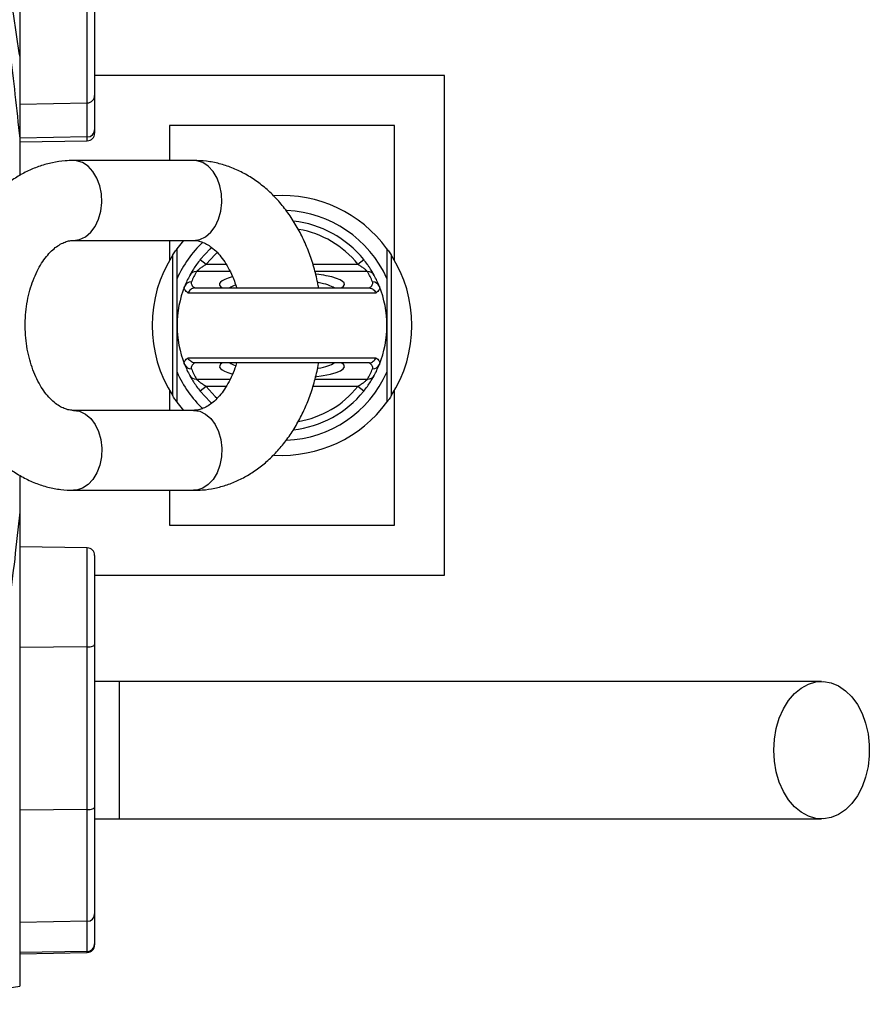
# Model space of a CAD drawing. Header units: millimetres. Extents: x 1108 to 5030, y 2116 to 3977.
# Tile 13 of 14: x 4690 to 5030, y 2933 to 3327. Entities that reach past the tile are written whole.
import ezdxf

# ---------------------------------------------------------------- set-up
doc = ezdxf.new("R2010")
doc.units = ezdxf.units.MM
doc.header["$LTSCALE"] = 2

msp = doc.modelspace()

# ---------------------------------------------------------------- linework, layer by layer
at = {"color": 8, "linetype": 'Continuous', "lineweight": 25}
for p, q in [((4716.81, 3293.29), (4716.81, 3332.92)), ((4716.81, 3279.67), (4716.81, 3293.29)), ((4716.81, 3278.15), (4716.81, 3279.67)), ((4764.39, 3228.71), (4772.41, 3228.71)), ((4807.13, 3228.71), (4825.12, 3228.71)), ((4774.04, 3225.77), (4760.47, 3225.77)), ((4829.05, 3225.77), (4807.95, 3225.77)), ((4760.47, 3182.71), (4774.01, 3182.71)), ((4808, 3182.71), (4829.05, 3182.71)), ((4772.4, 3179.77), (4764.39, 3179.77)), ((4825.12, 3179.77), (4807.1, 3179.77)), ((4716.81, 3075.57), (4716.81, 3115.19)), ((4716.81, 2953.29), (4716.81, 2953.74))]:
    msp.add_line(p, q, dxfattribs=at)
at = {"color": 7, "linetype": 'Continuous', "lineweight": 25}
for p, q in [((4719.76, 3331.89), (4719.76, 3296.29)), ((4859.76, 3304.24), (4719.76, 3304.24)), ((4859.76, 3104.24), (4859.76, 3304.24)), ((4719.76, 3296.29), (4719.76, 3282.52)), ((4689.76, 3292.82), (4716.81, 3293.29)), ((4719.76, 3282.52), (4719.76, 3281.15)), ((4749.76, 3284.24), (4749.76, 3270.24)), ((4839.76, 3284.24), (4749.76, 3284.24)), ((4839.76, 3230.3), (4839.76, 3284.24)), ((4716.81, 3279.67), (4689.76, 3279.22)), ((4689.76, 3277.67), (4716.81, 3278.15)), ((4759.4, 3270.24), (4711.32, 3270.24)), ((4711.32, 3238.24), (4759.4, 3238.24)), ((4749.76, 3238.24), (4749.76, 3230.3)), ((4752.76, 3234.9), (4755.41, 3238.24)), ((4751.1, 3175.99), (4751.1, 3232.49)), ((4838.42, 3232.49), (4838.42, 3175.99)), ((4762.06, 3230.6), (4764.39, 3228.71)), ((4825.12, 3228.71), (4827.46, 3230.6)), ((4752.76, 3204.24), (4752.76, 3223)), ((4760, 3219.24), (4829.51, 3219.24)), ((4836.76, 3223), (4836.76, 3204.24)), ((4832.3, 3217.16), (4757.21, 3217.16)), ((4752.76, 3185.48), (4752.76, 3204.24)), ((4836.76, 3204.24), (4836.76, 3185.48)), ((4757.21, 3191.32), (4832.3, 3191.32)), ((4829.51, 3189.24), (4760, 3189.24)), ((4749.76, 3178.18), (4749.76, 3170.24)), ((4764.39, 3179.77), (4762.06, 3177.89)), ((4827.46, 3177.89), (4825.12, 3179.77)), ((4839.76, 3124.24), (4839.76, 3178.18)), ((4755.41, 3170.24), (4752.76, 3173.58)), ((4759.4, 3170.24), (4711.32, 3170.24)), ((4711.32, 3138.24), (4759.4, 3138.24)), ((4749.76, 3138.24), (4749.76, 3124.24)), ((4749.76, 3124.24), (4839.76, 3124.24)), ((4716.81, 3115.19), (4689.76, 3115.66)), ((4719.76, 3112.19), (4719.76, 3076.59)), ((4719.76, 3104.24), (4859.76, 3104.24)), ((4689.76, 3097.07), (4689.76, 3097.05)), ((4716.81, 3075.57), (4689.76, 3075.4)), ((4716.81, 3010.46), (4716.81, 3075.57)), ((4719.76, 3076.59), (4719.76, 3011.49)), ((4729.76, 3061.74), (4719.76, 3061.74)), ((4729.76, 3006.74), (4729.76, 3061.74)), ((4716.81, 3010.46), (4689.76, 3010.3)), ((4716.81, 2965.77), (4716.81, 3010.46)), ((4719.76, 3011.49), (4719.76, 2968.72)), ((4719.76, 3006.74), (4729.76, 3006.74)), ((4719.76, 2968.72), (4719.76, 2956.69)), ((4716.81, 2965.77), (4689.76, 2965.31)), ((4716.81, 2953.74), (4716.81, 2965.77)), ((4719.76, 2956.69), (4719.76, 2956.29)), ((4716.81, 2953.74), (4689.76, 2953.27)), ((4689.76, 2952.82), (4716.81, 2953.29))]:
    msp.add_line(p, q, dxfattribs=at)
at = {"color": 8, "linetype": 'Continuous', "lineweight": 25, "flags": 128}
for points in [[(4711.32, 3238.24), (4713.75, 3238.62), (4716.07, 3239.72), (4718.17, 3241.5), (4719.94, 3243.88), (4721.32, 3246.75), (4722.22, 3249.96), (4722.62, 3253.38), (4722.48, 3256.83), (4721.83, 3260.16), (4720.68, 3263.22), (4719.1, 3265.86), (4717.15, 3267.95), (4714.93, 3269.4), (4712.54, 3270.15), (4711.31, 3270.24)], [(4759.4, 3238.24), (4761.83, 3238.62), (4764.15, 3239.72), (4766.25, 3241.5), (4768.03, 3243.88), (4769.4, 3246.75), (4770.3, 3249.96), (4770.7, 3253.38), (4770.57, 3256.83), (4769.91, 3260.16), (4768.77, 3263.22), (4767.18, 3265.86), (4765.24, 3267.95), (4763.02, 3269.4), (4760.63, 3270.15), (4759.4, 3270.24)], [(4768.82, 3233.37), (4768.03, 3232.64), (4764.39, 3228.71)], [(4764.39, 3179.77), (4768.03, 3175.84), (4768.83, 3175.1)], [(4711.32, 3170.24), (4713.75, 3169.87), (4716.07, 3168.76), (4718.17, 3166.98), (4719.94, 3164.6), (4721.32, 3161.74), (4722.22, 3158.52), (4722.62, 3155.11), (4722.48, 3151.65), (4721.83, 3148.32), (4720.68, 3145.26), (4719.1, 3142.63), (4717.15, 3140.53), (4714.93, 3139.08), (4712.54, 3138.34), (4711.31, 3138.24)], [(4759.4, 3170.24), (4761.83, 3169.87), (4764.15, 3168.76), (4766.25, 3166.98), (4768.03, 3164.6), (4769.4, 3161.74), (4770.3, 3158.52), (4770.7, 3155.11), (4770.57, 3151.65), (4769.91, 3148.32), (4768.77, 3145.26), (4767.18, 3142.63), (4765.24, 3140.53), (4763.02, 3139.08), (4760.63, 3138.34), (4759.4, 3138.24)]]:
    msp.add_lwpolyline(points, dxfattribs=at)
at = {"color": 7, "linetype": 'Continuous', "lineweight": 25, "flags": 128}
for points in [[(4762.06, 3230.6), (4765.97, 3234.82), (4766.62, 3235.42)], [(4757.21, 3217.16), (4756.76, 3217.49), (4756.38, 3217.82), (4756.08, 3218.15), (4755.85, 3218.48), (4755.71, 3218.82), (4755.65, 3219.15), (4755.66, 3219.49), (4755.76, 3219.83)], [(4758.54, 3221.66), (4758.46, 3221.35), (4758.44, 3221.05), (4758.49, 3220.74), (4758.62, 3220.44), (4758.82, 3220.13), (4759.08, 3219.83), (4759.42, 3219.53), (4759.82, 3219.24)], [(4829.7, 3219.24), (4830.1, 3219.53), (4830.43, 3219.83), (4830.7, 3220.13), (4830.9, 3220.44), (4831.02, 3220.74), (4831.08, 3221.05), (4831.06, 3221.35), (4830.97, 3221.66)], [(4833.76, 3219.83), (4833.85, 3219.49), (4833.87, 3219.15), (4833.8, 3218.82), (4833.66, 3218.48), (4833.44, 3218.15), (4833.14, 3217.82), (4832.76, 3217.49), (4832.3, 3217.16)], [(4755.76, 3188.66), (4755.66, 3188.99), (4755.65, 3189.33), (4755.71, 3189.67), (4755.85, 3190), (4756.08, 3190.33), (4756.38, 3190.67), (4756.76, 3190.99), (4757.21, 3191.32)], [(4759.82, 3189.25), (4759.42, 3188.95), (4759.08, 3188.65), (4758.82, 3188.35), (4758.62, 3188.05), (4758.49, 3187.74), (4758.44, 3187.44), (4758.46, 3187.13), (4758.54, 3186.83)], [(4830.97, 3186.83), (4831.06, 3187.13), (4831.08, 3187.44), (4831.02, 3187.74), (4830.9, 3188.05), (4830.7, 3188.35), (4830.43, 3188.65), (4830.1, 3188.95), (4829.7, 3189.25)], [(4832.3, 3191.32), (4832.76, 3190.99), (4833.14, 3190.67), (4833.44, 3190.33), (4833.66, 3190), (4833.8, 3189.67), (4833.87, 3189.33), (4833.85, 3188.99), (4833.76, 3188.66)], [(4766.64, 3173.04), (4765.97, 3173.66), (4762.06, 3177.89)], [(4716.81, 3075.57), (4717.39, 3075.59), (4717.94, 3075.65), (4718.45, 3075.74), (4718.9, 3075.87), (4719.26, 3076.03), (4719.53, 3076.2), (4719.7, 3076.39), (4719.76, 3076.59)], [(4991.64, 3034.24), (4991.89, 3038.65), (4992.63, 3042.95), (4993.84, 3047.02), (4995.48, 3050.76), (4997.53, 3054.07), (4999.91, 3056.87), (5002.58, 3059.09), (5005.46, 3060.66), (5008.48, 3061.54), (5011.56, 3061.72), (5014.61, 3061.19), (5017.57, 3059.95), (5020.35, 3058.06), (5022.89, 3055.54), (5025.11, 3052.48), (5026.96, 3048.94), (5028.39, 3045.02), (5029.37, 3040.82), (5029.86, 3036.45), (5029.86, 3032.03), (5029.37, 3027.66), (5028.39, 3023.46), (5026.96, 3019.54), (5025.11, 3016.01), (5022.89, 3012.94), (5020.35, 3010.43), (5017.57, 3008.53), (5014.61, 3007.3), (5011.56, 3006.76), (5008.48, 3006.94), (5005.46, 3007.83), (5002.58, 3009.4), (4999.91, 3011.61), (4997.53, 3014.41), (4995.48, 3017.72), (4993.84, 3021.46), (4992.63, 3025.53), (4991.89, 3029.83), (4991.64, 3034.24)], [(4716.81, 3010.46), (4717.39, 3010.48), (4717.94, 3010.55), (4718.45, 3010.64), (4718.9, 3010.77), (4719.26, 3010.92), (4719.53, 3011.1), (4719.7, 3011.29), (4719.76, 3011.49)]]:
    msp.add_lwpolyline(points, dxfattribs=at)
at = {"color": 7, "linetype": 'Continuous', "lineweight": 25}
for centre, radius, start, end in [((4716.76, 3296.29), 3, 271, 0), ((4716.84, 3282.59), 2.92, 269.4868, 358.477), ((4716.76, 3281.15), 3, 271, 0), ((4794.76, 3204.24), 52, 36.1289, 93.6131), ((4794.76, 3204.24), 46, 24.0706, 87.5232), ((4794.76, 3204.24), 42, 38.8666, 83.6413), ((4794.76, 3204.24), 46, 133.542, 155.9294), ((4794.76, 3204.24), 52, 147.0962, 212.9038), ((4794.76, 3204.24), 52, 327.0962, 32.9038), ((4794.76, 3204.24), 42, 151.5435, 158.2186), ((4760.39, 3222.85), 2.92, 88.5049, 151.2533), ((4794.76, 3207.19), 39, 151.5435, 158.2186), ((4794.76, 3207.19), 39, 21.7814, 28.4565), ((4829.12, 3222.85), 2.92, 28.7467, 91.4951), ((4794.76, 3204.24), 42, 21.7814, 28.4565), ((4794.76, 3204.24), 42, 158.2186, 201.7814), ((4758.48, 3218.72), 2.94, 88.7647, 157.8843), ((4831.04, 3218.72), 2.94, 22.1157, 91.2353), ((4794.76, 3204.24), 42, 338.2186, 21.7814), ((4758.48, 3189.76), 2.94, 202.1157, 271.2353), ((4794.76, 3204.24), 42, 201.7814, 208.4565), ((4831.04, 3189.76), 2.94, 268.7647, 337.8843), ((4794.76, 3204.24), 42, 331.5435, 338.2186), ((4794.76, 3204.24), 46, 204.0706, 226.4894), ((4760.39, 3185.63), 2.92, 208.7467, 271.4951), ((4794.76, 3201.3), 39, 201.7814, 208.4565), ((4794.76, 3204.24), 46, 272.2151, 335.9294), ((4794.76, 3201.3), 39, 331.5435, 338.2186), ((4829.12, 3185.63), 2.92, 268.5049, 331.2533), ((4794.76, 3204.24), 42, 276.2249, 321.1334), ((4794.76, 3204.24), 52, 266.4715, 323.8711), ((4716.76, 3112.19), 3, 0, 89), ((4716.78, 2968.75), 2.98, 270.5546, 359.5683), ((4716.78, 2956.72), 2.98, 270.5546, 359.5683), ((4716.76, 2956.29), 3, 271, 0)]:
    msp.add_arc(centre, radius, start, end, dxfattribs=at)
at = {"color": 8, "linetype": 'Continuous', "lineweight": 25}
for start, end in [(38.8666, 80.0917), (279.6935, 321.1334)]:
    msp.add_arc((4794.76, 3204.24), 39, start, end, dxfattribs=at)
for centre, major_axis, ratio, start_param, end_param in [((4794.76, 3220.69), (25, 0), 0.194444, 2.49201, 3.443242), ((4794.76, 3220.69), (25, 0), 0.194444, 5.981536, 7.070793), ((4794.76, 3217.74), (22, 0), 0.22096, 2.58994, 2.827765), ((4794.76, 3217.74), (22, 0), 0.22096, 0.313827, 0.85364), ((4794.76, 3187.8), (25, 0), 0.194444, 2.839943, 3.783484), ((4794.76, 3190.74), (22, 0), 0.22096, 3.45542, 3.68865), ((4794.76, 3187.8), (25, 0), 0.194444, 5.266083, 6.584835), ((4794.76, 3190.74), (22, 0), 0.22096, 5.428487, 5.969358)]:
    msp.add_ellipse(centre, major_axis=major_axis, ratio=ratio, start_param=start_param, end_param=end_param, dxfattribs=at)
at = {"color": 7, "linetype": 'Continuous', "lineweight": 25}
msp.add_ellipse((4794.76, 3220.69), major_axis=(25, 0), ratio=0.194444, start_param=0.787608, end_param=0.993745, dxfattribs=at)
for points, knots in [([(4638.7, 3472.16), (4638.79, 3472.08), (4638.88, 3472), (4639.05, 3471.85), (4639.31, 3471.61), (4639.91, 3471.03), (4640.42, 3470.52), (4641.44, 3469.47), (4642.12, 3468.73), (4644.16, 3466.4), (4645.5, 3464.7), (4647.49, 3461.91), (4648.16, 3460.95), (4649.47, 3458.95), (4650.12, 3457.92), (4652.06, 3454.71), (4653.33, 3452.44), (4657.08, 3445.22), (4659.51, 3439.87), (4663.03, 3431.04), (4664.18, 3427.96), (4665.88, 3423.14), (4666.44, 3421.49), (4667.55, 3418.14), (4668.11, 3416.43), (4670.84, 3407.71), (4672.9, 3400.29), (4675.84, 3388.51), (4676.79, 3384.48), (4678.18, 3378.26), (4678.63, 3376.16), (4679.53, 3371.91), (4679.97, 3369.75), (4682.15, 3358.85), (4683.76, 3349.81), (4686.06, 3335.75), (4686.8, 3330.99), (4687.91, 3323.73), (4688.28, 3321.28), (4689.01, 3316.37), (4689.38, 3313.9), (4689.76, 3311.41)], [0, 0, 0, 0, 0.003906, 0.003906, 0.007812, 0.015625, 0.03125, 0.03125, 0.0625, 0.0625, 0.125, 0.125, 0.15625, 0.15625, 0.1875, 0.1875, 0.25, 0.25, 0.375, 0.375, 0.4375, 0.4375, 0.46875, 0.46875, 0.5, 0.5, 0.625, 0.625, 0.6875, 0.6875, 0.71875, 0.71875, 0.75, 0.75, 0.875, 0.875, 0.9375, 0.9375, 0.96875, 0.96875, 1, 1, 1, 1]), ([(4689.76, 3459.79), (4689.76, 3455.02), (4689.76, 3443.44), (4689.76, 3420.59), (4689.76, 3392.9), (4689.76, 3361), (4689.76, 3333.04), (4689.76, 3316.01), (4689.76, 3311.41)], [0.130712, 0.130712, 0.130712, 0.130712, 0.1802911, 0.2298702, 0.2794493, 0.3290284, 0.3786074, 0.3966326, 0.3966326, 0.3966326, 0.3966326]), ([(4689.76, 3311.41), (4689.76, 3310.33), (4689.76, 3308.16), (4689.76, 3304.92), (4689.76, 3301.7), (4689.76, 3298.5), (4689.76, 3294.63), (4689.76, 3290.01), (4689.76, 3284.58), (4689.76, 3280.89), (4689.76, 3279.02)], [0, 0, 0, 0, 0.101917, 0.202879, 0.302889, 0.401951, 0.500069, 0.66183, 0.828469, 1, 1, 1, 1]), ([(4689.76, 3279.02), (4689.76, 3276.01), (4689.76, 3271.15), (4689.76, 3266.12), (4689.76, 3264.21)], [0, 0, 0, 0, 0.618411, 1, 1, 1, 1]), ([(4711.32, 3270.24), (4710.18, 3270.21), (4707.34, 3270.14), (4702.85, 3269.46), (4697.91, 3268.12), (4693.13, 3266.17), (4688.52, 3263.64), (4684.14, 3260.56), (4680.01, 3256.93), (4676.17, 3252.78), (4672.66, 3248.14), (4669.52, 3243.07), (4666.78, 3237.6), (4664.48, 3231.81), (4662.62, 3225.74), (4661.24, 3219.47), (4660.33, 3213.06), (4659.91, 3206.56), (4659.98, 3200.04), (4660.54, 3193.55), (4661.59, 3187.14), (4663.13, 3180.89), (4665.14, 3174.84), (4667.62, 3169.06), (4670.56, 3163.61), (4673.94, 3158.54), (4677.72, 3153.92), (4681.86, 3149.82), (4686.33, 3146.28), (4691.05, 3143.36), (4695.97, 3141.07), (4701.03, 3139.44), (4706.16, 3138.43), (4709.6, 3138.3), (4711.32, 3138.24)], [0, 0, 0, 0, 0.019933, 0.049512, 0.079087, 0.108801, 0.138787, 0.169142, 0.199922, 0.231134, 0.262735, 0.294648, 0.326783, 0.359054, 0.391394, 0.423752, 0.456114, 0.488483, 0.520871, 0.553294, 0.585767, 0.618307, 0.650926, 0.683623, 0.716376, 0.74912, 0.781769, 0.814209, 0.846317, 0.877986, 0.909153, 0.939816, 0.970029, 1, 1, 1, 1]), ([(4809.39, 3219.24), (4809.28, 3219.93), (4808.84, 3222.76), (4807.57, 3227.59), (4805.59, 3233.64), (4803.1, 3239.42), (4800.16, 3244.88), (4796.79, 3249.95), (4793.01, 3254.56), (4788.86, 3258.66), (4784.39, 3262.2), (4779.67, 3265.13), (4774.75, 3267.42), (4769.7, 3269.04), (4764.57, 3270.05), (4761.12, 3270.18), (4759.4, 3270.24)], [0, 0, 0, 0, 0.024717, 0.10133, 0.178129, 0.255113, 0.332227, 0.409321, 0.486191, 0.562568, 0.638163, 0.712726, 0.786108, 0.858301, 0.929436, 1, 1, 1, 1]), ([(4711.32, 3170.24), (4711.07, 3170.25), (4710.17, 3170.27), (4708.67, 3170.56), (4706.7, 3171.34), (4704.65, 3172.57), (4702.53, 3174.33), (4700.39, 3176.67), (4698.39, 3179.49), (4696.58, 3182.76), (4695, 3186.44), (4693.7, 3190.46), (4692.74, 3194.75), (4692.13, 3199.24), (4691.9, 3203.83), (4692.06, 3208.43), (4692.6, 3212.95), (4693.51, 3217.29), (4694.74, 3221.36), (4696.27, 3225.09), (4698.03, 3228.4), (4699.96, 3231.25), (4701.99, 3233.61), (4704.04, 3235.45), (4706.06, 3236.8), (4708.01, 3237.7), (4709.74, 3238.17), (4710.82, 3238.22), (4711.32, 3238.24)], [0, 0, 0, 0, 0.018652, 0.066585, 0.10846, 0.147267, 0.188496, 0.227844, 0.266342, 0.304556, 0.342743, 0.381007, 0.419405, 0.457931, 0.496544, 0.535186, 0.57378, 0.612247, 0.650534, 0.68861, 0.726487, 0.764242, 0.802019, 0.840076, 0.878914, 0.919389, 0.96297, 1, 1, 1, 1]), ([(4759.4, 3238.24), (4759.65, 3238.24), (4760.55, 3238.21), (4762.05, 3237.92), (4764.02, 3237.14), (4766.07, 3235.91), (4768.19, 3234.15), (4770.33, 3231.81), (4772.33, 3228.99), (4774.14, 3225.72), (4775.59, 3222.45), (4776.28, 3220.17), (4776.56, 3219.24)], [0, 0, 0, 0, 0.050544, 0.180438, 0.293914, 0.399079, 0.510804, 0.617435, 0.721758, 0.825316, 0.928799, 1, 1, 1, 1]), ([(4751.1, 3232.49), (4751.29, 3232.78), (4751.47, 3233.06), (4751.83, 3233.58), (4752, 3233.84), (4752.24, 3234.19), (4752.32, 3234.29), (4752.46, 3234.49), (4752.53, 3234.58), (4752.69, 3234.81), (4752.76, 3234.9), (4752.76, 3234.9)], [0, 0, 0, 0, 0.25, 0.25, 0.5, 0.5, 0.625, 0.625, 0.75, 0.75, 1, 1, 1, 1]), ([(4752.76, 3223), (4752.76, 3225.07), (4752.76, 3227.09), (4752.76, 3231.05), (4752.76, 3232.99), (4752.76, 3234.9)], [0, 0, 0, 0, 0.5, 0.5, 1, 1, 1, 1]), ([(4836.76, 3234.9), (4836.76, 3234.9), (4836.77, 3234.88), (4836.83, 3234.8), (4836.88, 3234.74), (4837.04, 3234.51), (4837.19, 3234.3), (4837.51, 3233.85), (4837.69, 3233.59), (4838.05, 3233.06), (4838.23, 3232.78), (4838.42, 3232.49)], [0, 0, 0, 0, 0.125, 0.125, 0.25, 0.25, 0.5, 0.5, 0.75, 0.75, 1, 1, 1, 1]), ([(4762.06, 3230.6), (4761.54, 3229.96), (4761.05, 3229.31), (4760.13, 3228.03), (4759.7, 3227.39), (4759.14, 3226.5), (4758.96, 3226.21), (4758.64, 3225.67), (4758.49, 3225.42), (4758.23, 3224.98), (4758.12, 3224.78), (4757.95, 3224.46), (4757.88, 3224.34), (4757.83, 3224.25)], [0, 0, 0, 0, 0.25, 0.25, 0.5, 0.5, 0.625, 0.625, 0.75, 0.75, 0.875, 0.875, 1, 1, 1, 1]), ([(4760.47, 3225.77), (4760.52, 3225.82), (4760.6, 3225.89), (4760.8, 3226.07), (4760.93, 3226.18), (4761.34, 3226.53), (4761.67, 3226.81), (4762.39, 3227.36), (4762.78, 3227.64), (4763.57, 3228.19), (4763.98, 3228.46), (4764.39, 3228.71)], [0, 0, 0, 0, 0.125, 0.125, 0.25, 0.25, 0.5, 0.5, 0.75, 0.75, 1, 1, 1, 1]), ([(4825.12, 3228.71), (4825.54, 3228.46), (4825.94, 3228.19), (4826.73, 3227.65), (4827.12, 3227.37), (4827.84, 3226.81), (4828.17, 3226.54), (4828.59, 3226.18), (4828.71, 3226.07), (4828.92, 3225.89), (4829, 3225.82), (4829.05, 3225.77)], [0, 0, 0, 0, 0.25, 0.25, 0.5, 0.5, 0.75, 0.75, 0.875, 0.875, 1, 1, 1, 1]), ([(4831.68, 3224.25), (4831.64, 3224.34), (4831.57, 3224.46), (4831.39, 3224.79), (4831.28, 3224.99), (4831.02, 3225.43), (4830.88, 3225.68), (4830.55, 3226.22), (4830.37, 3226.5), (4830, 3227.1), (4829.79, 3227.41), (4829.37, 3228.04), (4829.15, 3228.36), (4828.46, 3229.32), (4827.97, 3229.96), (4827.46, 3230.6)], [0, 0, 0, 0, 0.125, 0.125, 0.25, 0.25, 0.375, 0.375, 0.5, 0.5, 0.625, 0.625, 0.75, 0.75, 1, 1, 1, 1]), ([(4759.82, 3219.24), (4759.53, 3219.22), (4759.25, 3219.16), (4758.71, 3218.94), (4758.46, 3218.8), (4758, 3218.43), (4757.79, 3218.21), (4757.45, 3217.72), (4757.31, 3217.45), (4757.21, 3217.16)], [0, 0, 0, 0, 0.25, 0.25, 0.5, 0.5, 0.75, 0.75, 1, 1, 1, 1]), ([(4829.7, 3219.24), (4829.98, 3219.22), (4830.26, 3219.16), (4830.8, 3218.94), (4831.06, 3218.8), (4831.52, 3218.43), (4831.73, 3218.21), (4832.07, 3217.72), (4832.21, 3217.45), (4832.3, 3217.16)], [0, 0, 0, 0, 0.25, 0.25, 0.5, 0.5, 0.75, 0.75, 1, 1, 1, 1]), ([(4759.82, 3189.25), (4759.53, 3189.27), (4759.25, 3189.33), (4758.71, 3189.54), (4758.46, 3189.69), (4758, 3190.05), (4757.79, 3190.27), (4757.45, 3190.76), (4757.31, 3191.04), (4757.21, 3191.32)], [0, 0, 0, 0, 0.25, 0.25, 0.5, 0.5, 0.75, 0.75, 1, 1, 1, 1]), ([(4776.55, 3189.24), (4776.35, 3188.54), (4775.76, 3186.49), (4774.44, 3183.41), (4772.69, 3180.08), (4770.76, 3177.23), (4768.73, 3174.88), (4766.68, 3173.03), (4764.66, 3171.68), (4762.72, 3170.79), (4760.98, 3170.32), (4759.9, 3170.27), (4759.4, 3170.24)], [0, 0, 0, 0, 0.052915, 0.156105, 0.258755, 0.361074, 0.463454, 0.56659, 0.671845, 0.781538, 0.899646, 1, 1, 1, 1]), ([(4759.4, 3138.24), (4760.54, 3138.27), (4763.38, 3138.34), (4767.87, 3139.02), (4772.81, 3140.37), (4777.6, 3142.31), (4782.2, 3144.84), (4786.58, 3147.93), (4790.71, 3151.56), (4794.55, 3155.71), (4798.06, 3160.34), (4801.2, 3165.42), (4803.94, 3170.88), (4806.26, 3176.67), (4808.07, 3182.75), (4809.12, 3186.97), (4809.42, 3189.17), (4809.43, 3189.24)], [0, 0, 0, 0, 0.046922, 0.116551, 0.186169, 0.256117, 0.326702, 0.398157, 0.470614, 0.544085, 0.618473, 0.693596, 0.769242, 0.845207, 0.921335, 0.997505, 1, 1, 1, 1]), ([(4829.7, 3189.25), (4829.98, 3189.27), (4830.26, 3189.33), (4830.8, 3189.54), (4831.06, 3189.69), (4831.52, 3190.05), (4831.73, 3190.27), (4832.07, 3190.76), (4832.21, 3191.04), (4832.3, 3191.32)], [0, 0, 0, 0, 0.25, 0.25, 0.5, 0.5, 0.75, 0.75, 1, 1, 1, 1]), ([(4757.83, 3184.23), (4757.88, 3184.15), (4757.95, 3184.02), (4758.13, 3183.7), (4758.24, 3183.5), (4758.49, 3183.05), (4758.64, 3182.81), (4758.96, 3182.27), (4759.14, 3181.98), (4759.52, 3181.38), (4759.72, 3181.08), (4760.15, 3180.45), (4760.37, 3180.12), (4761.06, 3179.16), (4761.54, 3178.52), (4762.06, 3177.89)], [0, 0, 0, 0, 0.125, 0.125, 0.25, 0.25, 0.375, 0.375, 0.5, 0.5, 0.625, 0.625, 0.75, 0.75, 1, 1, 1, 1]), ([(4827.46, 3177.89), (4827.97, 3178.52), (4828.46, 3179.17), (4829.38, 3180.45), (4829.81, 3181.1), (4830.38, 3181.99), (4830.56, 3182.27), (4830.88, 3182.81), (4831.03, 3183.06), (4831.28, 3183.5), (4831.39, 3183.7), (4831.57, 3184.02), (4831.64, 3184.15), (4831.68, 3184.23)], [0, 0, 0, 0, 0.25, 0.25, 0.5, 0.5, 0.625, 0.625, 0.75, 0.75, 0.875, 0.875, 1, 1, 1, 1]), ([(4836.76, 3185.48), (4836.76, 3183.41), (4836.76, 3181.39), (4836.76, 3177.43), (4836.76, 3175.49), (4836.76, 3173.58)], [0, 0, 0, 0, 0.5, 0.5, 1, 1, 1, 1]), ([(4764.39, 3179.77), (4763.98, 3180.03), (4763.57, 3180.29), (4762.78, 3180.84), (4762.4, 3181.12), (4761.68, 3181.67), (4761.34, 3181.95), (4760.93, 3182.3), (4760.8, 3182.41), (4760.6, 3182.6), (4760.52, 3182.67), (4760.47, 3182.71)], [0, 0, 0, 0, 0.25, 0.25, 0.5, 0.5, 0.75, 0.75, 0.875, 0.875, 1, 1, 1, 1]), ([(4829.05, 3182.71), (4829, 3182.67), (4828.92, 3182.6), (4828.72, 3182.41), (4828.59, 3182.3), (4828.18, 3181.95), (4827.84, 3181.67), (4827.12, 3181.12), (4826.74, 3180.84), (4825.95, 3180.29), (4825.54, 3180.03), (4825.12, 3179.77)], [0, 0, 0, 0, 0.125, 0.125, 0.25, 0.25, 0.5, 0.5, 0.75, 0.75, 1, 1, 1, 1]), ([(4752.76, 3173.58), (4752.76, 3173.58), (4752.74, 3173.6), (4752.68, 3173.69), (4752.64, 3173.75), (4752.47, 3173.97), (4752.33, 3174.18), (4752.01, 3174.64), (4751.83, 3174.9), (4751.47, 3175.43), (4751.29, 3175.71), (4751.1, 3175.99)], [0, 0, 0, 0, 0.125, 0.125, 0.25, 0.25, 0.5, 0.5, 0.75, 0.75, 1, 1, 1, 1]), ([(4838.42, 3175.99), (4838.23, 3175.71), (4838.05, 3175.43), (4837.69, 3174.9), (4837.51, 3174.65), (4837.27, 3174.3), (4837.19, 3174.19), (4837.05, 3173.99), (4836.99, 3173.9), (4836.83, 3173.67), (4836.76, 3173.58), (4836.76, 3173.58)], [0, 0, 0, 0, 0.25, 0.25, 0.5, 0.5, 0.625, 0.625, 0.75, 0.75, 1, 1, 1, 1]), ([(4689.76, 3144.29), (4689.76, 3143.91), (4689.76, 3138.84), (4689.76, 3133.97), (4689.76, 3129.46)], [0, 0, 0, 0, 0.074924, 1, 1, 1, 1]), ([(4689.76, 3129.46), (4689.76, 3128.28), (4689.76, 3125.93), (4689.76, 3122.45), (4689.76, 3119.04), (4689.76, 3116.79), (4689.76, 3115.68)], [0, 0, 0, 0, 0.256856, 0.509136, 0.756848, 1, 1, 1, 1]), ([(4689.76, 3115.68), (4689.76, 3114.84), (4689.76, 3112.23), (4689.76, 3107.83), (4689.76, 3102.46), (4689.76, 3098.88), (4689.76, 3097.07)], [0, 0, 0, 0, 0.134391, 0.418341, 0.706868, 1, 1, 1, 1]), ([(4689.76, 3097.05), (4689.76, 3096.34), (4689.76, 3094.93), (4689.76, 3092.82), (4689.76, 3090.72), (4689.76, 3088.63), (4689.76, 3086.55), (4689.76, 3084.48), (4689.76, 3082.42), (4689.76, 3080.36), (4689.76, 3078.31), (4689.76, 3076.28), (4689.76, 3074.25), (4689.76, 3068.87), (4689.76, 3060.28), (4689.76, 3048.76), (4689.76, 3037.63), (4689.76, 3026.92), (4689.76, 3016.67), (4689.76, 3006.89), (4689.76, 2997.62), (4689.76, 2988.86), (4689.76, 2980.64), (4689.76, 2972.97), (4689.76, 2965.91), (4689.76, 2961.01), (4689.76, 2957.86), (4689.76, 2956.19), (4689.76, 2954.58), (4689.76, 2953.02), (4689.76, 2951.52), (4689.76, 2950.07), (4689.76, 2949.15), (4689.76, 2948.69)], [0, 0, 0, 0, 0.0102993, 0.0205958, 0.0308902, 0.0411832, 0.0514754, 0.0617677, 0.0720607, 0.0823551, 0.0926516, 0.1029509, 0.1132539, 0.123561, 0.1852491, 0.2469823, 0.3088885, 0.3707352, 0.4328642, 0.4950081, 0.5572516, 0.6195486, 0.6825026, 0.7453932, 0.808835, 0.8722821, 0.8905187, 0.9087516, 0.9269848, 0.9452223, 0.963468, 0.9817259, 1, 1, 1, 1]), ([(5010.78, 3061.74), (5004.92, 3061.74), (4993.28, 3061.74), (4975.72, 3061.74), (4957.97, 3061.74), (4939.85, 3061.74), (4921.13, 3061.74), (4901.66, 3061.74), (4882.19, 3061.74), (4862.89, 3061.74), (4843.92, 3061.74), (4824.6, 3061.74), (4803.14, 3061.74), (4779.71, 3061.74), (4754.55, 3061.74), (4737.96, 3061.74), (4729.76, 3061.74)], [0, 0, 0, 0, 0.079644, 0.158009, 0.235124, 0.311015, 0.385614, 0.459005, 0.531252, 0.593311, 0.65426, 0.714301, 0.773508, 0.85087, 0.926319, 1, 1, 1, 1]), ([(4729.76, 3006.74), (4734.82, 3006.74), (4745.37, 3006.74), (4761.78, 3006.74), (4779.4, 3006.74), (4796.73, 3006.74), (4813.56, 3006.74), (4829.64, 3006.74), (4846.15, 3006.74), (4863.65, 3006.74), (4881.92, 3006.74), (4900.77, 3006.74), (4919.39, 3006.74), (4937.75, 3006.74), (4955.92, 3006.74), (4974.07, 3006.74), (4992.35, 3006.74), (5004.57, 3006.74), (5010.78, 3006.74)], [0, 0, 0, 0, 0.045521, 0.094717, 0.147611, 0.204275, 0.251456, 0.300858, 0.352419, 0.406213, 0.470225, 0.53729, 0.607172, 0.679907, 0.755587, 0.834151, 0.915609, 1, 1, 1, 1]), ([(4689.76, 2948.69), (4689.76, 2947.7), (4689.76, 2945.71), (4689.76, 2943.33), (4689.76, 2941.47), (4689.76, 2940.12), (4689.76, 2939.96), (4689.76, 2939.88)], [0, 0, 0, 0, 0.183653, 0.367231, 0.572224, 0.777102, 1, 1, 1, 1]), ([(4634.5, 2932.55), (4635.89, 2932.75), (4642.18, 2933.64), (4654.17, 2935.21), (4671.22, 2937.42), (4683.32, 2938.96), (4689.76, 2939.78)], [0, 0, 0, 0, 0.075401, 0.341304, 0.649487, 1, 1, 1, 1])]:
    msp.add_open_spline(points, degree=3, knots=knots, dxfattribs=at)
at = {"color": 8, "linetype": 'Continuous', "lineweight": 25}
for points, knots in [([(4657.69, 3436.5), (4658.24, 3435.21), (4660.68, 3429.51), (4664.63, 3417.73), (4669.05, 3402.79), (4672.7, 3388.34), (4675.61, 3375.36), (4678.21, 3362.33), (4679.94, 3352.71), (4681.72, 3342.08), (4683.54, 3330.37), (4685.81, 3313.79), (4687.92, 3296.69), (4689.14, 3284.92), (4689.76, 3279.02)], [0, 0, 0, 0, 0.036604, 0.161586, 0.283143, 0.371116, 0.459431, 0.536569, 0.613938, 0.632035, 0.723338, 0.81501, 0.907312, 1, 1, 1, 1]), ([(4689.76, 3129.46), (4689.1, 3123.22), (4687.8, 3110.74), (4685.52, 3092.47), (4683.03, 3074.61), (4680.06, 3056.04), (4676.56, 3037.4), (4672.47, 3019.02), (4668.04, 3001.94), (4663.17, 2986.36), (4659.4, 2975.5), (4657.17, 2970.59), (4656.8, 2969.77)], [0, 0, 0, 0, 0.0961945, 0.1923904, 0.2904229, 0.3884517, 0.5078044, 0.6232275, 0.7386515, 0.8573997, 0.9761498, 1, 1, 1, 1])]:
    msp.add_open_spline(points, degree=3, knots=knots, dxfattribs=at)
at = {"color": 7, "linetype": 'Continuous', "lineweight": 25}
for points in [[(4836.76, 3234.9), (4836.76, 3231.06), (4836.76, 3227.13), (4836.76, 3223)], [(4759.82, 3219.24), (4759.88, 3219.24), (4759.94, 3219.24), (4760, 3219.24)], [(4829.51, 3219.24), (4829.58, 3219.24), (4829.64, 3219.24), (4829.7, 3219.24)], [(4760, 3189.24), (4759.94, 3189.24), (4759.88, 3189.24), (4759.82, 3189.25)], [(4829.7, 3189.25), (4829.64, 3189.24), (4829.58, 3189.24), (4829.51, 3189.24)], [(4752.76, 3173.58), (4752.76, 3177.42), (4752.76, 3181.36), (4752.76, 3185.48)]]:
    msp.add_open_spline(points, degree=3, dxfattribs=at)

doc.saveas('drawing.dxf')
